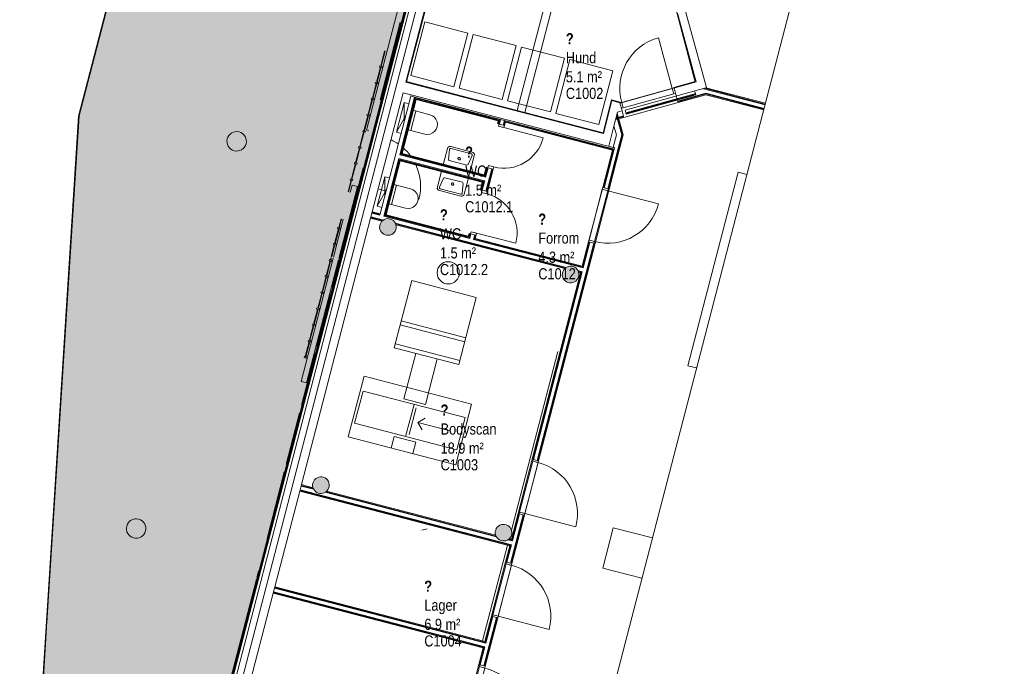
# Model space of a CAD drawing. Header units: millimetres. Extents: x 1487155 to 1697087, y 2364492 to 2519428.
# Tile 7 of 9: x 1654994 to 1672729, y 2485359 to 2496995. Entities that reach past the tile are written whole.
import ezdxf

# ---------------------------------------------------------------- set-up
doc = ezdxf.new("R2010")
doc.units = ezdxf.units.MM
doc.layers.add('271_Fast inventar', color=7, linetype='Continuous', lineweight=0, true_color=0x000000)
doc.layers.add('A200-14_kiosk', color=7, linetype='Continuous', lineweight=5, true_color=0xc7d6ef)
for name, color, linetype, lineweight in [('A2-D', 1, 'Continuous', 5), ('A2-DOR', 1, 'Continuous', 5), ('A222', 6, 'Continuous', 5), ('A23', 3, 'Continuous', 5), ('A2312', 1, 'Continuous', 5), ('A24', 1, 'Continuous', 5), ('A254', 6, 'Continuous', 5), ('A852-T', 1, 'Continuous', 9), ('A852-TYNN', 7, 'Continuous', 5), ('A862', 4, 'Continuous', 15), ('A873', 6, 'Continuous', 5), ('A882', 5, 'Continuous', 5)]:
    doc.layers.add(name, color=color, linetype=linetype, lineweight=lineweight)
doc.layers.add('A862-N-RLin', color=1, linetype='Continuous')
doc.styles.add('Arial Narrow', font='ARIALN.TTF', dxfattribs={"height": 200})
doc.styles.add('Arial Narrow_B', font='ARIALNB.TTF', dxfattribs={"height": 200})

# ---------------------------------------------------------------- blocks, each defined once
blk = doc.blocks.new('Søyle Betong Sirkulær - 300-4070233-zv001-h01-a-200-1-0001')
at = {"layer": 'A222'}
blk.add_hatch(color=256, dxfattribs=at).paths.add_polyline_path([(144, -42), (150, 0), (144, 42), (126, 81), (98, 113), (62, 136), (21, 148), (-21, 148), (-62, 136), (-98, 113), (-126, 81), (-144, 42), (-150, 0), (-144, -42), (-126, -81), (-98, -113), (-62, -136), (-21, -148), (21, -148), (62, -136), (98, -113), (126, -81)])
at = {"layer": 'A222', "lineweight": 18}
for start, end in [(360, 180), (180, 360)]:
    blk.add_arc((0, 0), 150, start, end, dxfattribs=at)
blk = doc.blocks.new('A244-Enfløyet1 - DT03_Tredør 10x21M-2979237-zv001-h01-a-200-1-0001')
at = {"layer": 'A2-D'}
for p, q in [((473, 50), (473, 996)), ((-505, 50), (-473, 50)), ((-473, 50), (-473, -50)), ((-473, 50), (-473, 10)), ((-473, 50), (473, 50)), ((473, 50), (473, -50)), ((505, 50), (473, 50)), ((473, 50), (473, 10)), ((-473, -50), (-505, -50)), ((-473, -50), (473, -50)), ((473, -50), (505, -50))]:
    blk.add_line(p, q, dxfattribs=at)
blk.add_arc((473, 50), 946, 90, 180, dxfattribs=at)
blk = doc.blocks.new('System Panel - Glassfelt 10mm-2979403-zv001-h01-a-200-1-0001')
at = {"layer": 'A2312', "lineweight": 13}
for p, q in [((139, 5), (-139, 5)), ((-139, 5), (-139, -5)), ((139, -5), (139, 5)), ((-139, -5), (139, -5))]:
    blk.add_line(p, q, dxfattribs=at)
blk = doc.blocks.new('System Panel - Glassfelt 10mm-V53-zv001-h01-a-200-1-0001')
at = {"layer": 'A2312', "lineweight": 13}
for p, q in [((76, 5), (-139, 5)), ((-139, 5), (-139, -5)), ((-139, -5), (76, -5))]:
    blk.add_line(p, q, dxfattribs=at)
blk = doc.blocks.new('System Panel - Glassfelt 10mm-V54-zv001-h01-a-200-1-0001')
at = {"layer": 'A2312', "lineweight": 13}
for p, q in [((139, 5), (-24, 5)), ((139, -5), (139, 5)), ((-24, -5), (139, -5))]:
    blk.add_line(p, q, dxfattribs=at)
blk = doc.blocks.new('Rectangular Mullion - 21x45 tre-2979404-zv001-h01-a-200-1-0001')
at = {"layer": 'A2312', "lineweight": 15}
for p, q in [((-11, 22), (11, 22)), ((-11, -23), (-11, 22)), ((11, 22), (11, -23)), ((11, -23), (-11, -23))]:
    blk.add_line(p, q, dxfattribs=at)
blk = doc.blocks.new('System Panel - Glassfelt 10mm-V56-zv001-h01-a-200-1-0001')
at = {"layer": 'A2312', "lineweight": 13}
for p, q in [((82, 5), (-139, 5)), ((-139, 5), (-139, -5)), ((139, 5), (102, 5)), ((139, -5), (139, 5)), ((-139, -5), (82, -5)), ((102, -5), (139, -5))]:
    blk.add_line(p, q, dxfattribs=at)
blk = doc.blocks.new('System Panel - Glassfelt 10mm-2979405-zv001-h01-a-200-1-0001')
at = {"layer": 'A2312', "lineweight": 13}
for p, q in [((1, 5), (-1, 5)), ((-1, 5), (-1, -5)), ((1, -5), (1, 5)), ((-1, -5), (1, -5))]:
    blk.add_line(p, q, dxfattribs=at)
blk = doc.blocks.new('A244-Enfløyet1 - DT03_Tredør 10x21M-2980169-zv001-h01-a-200-1-0001')
at = {"layer": 'A2-D'}
for p, q in [((-473, 70), (-505, 70)), ((-473, -30), (-473, 70)), ((-473, 70), (473, 70)), ((-473, -30), (-473, 10)), ((473, -30), (473, 70)), ((473, 70), (505, 70)), ((473, -30), (473, 10)), ((-505, -30), (-473, -30)), ((-473, -30), (473, -30)), ((505, -30), (473, -30)), ((473, -30), (473, -976))]:
    blk.add_line(p, q, dxfattribs=at)
blk.add_arc((473, -30), 946, 180, 270, dxfattribs=at)
blk = doc.blocks.new('Sanitærutstyr - Vask - 500x350-V79-zv001-h01-a-200-1-0001')
at = {"layer": 'A873'}
for p, q in [((-657, -420), (-657, -700)), ((-618, -691), (-589, -516)), ((-570, -500), (-244, -500)), ((-224, -516), (-195, -691)), ((-157, -700), (-157, -420)), ((-607, -750), (-207, -750)), ((-215, -715), (-598, -715))]:
    blk.add_line(p, q, dxfattribs=at)
for centre, radius, start, end in [((-637, -420), 20, 150, 180), ((-570, -520), 20, 90, 170.7539), ((-244, -520), 20, 9.2461, 90), ((-177, -420), 20, 360, 30), ((-607, -700), 50, 180, 270), ((-598, -695), 20, 170.7539, 270), ((-215, -695), 20, 270, 9.2461), ((-207, -700), 50, 270, 0), ((-607, -700), 50, 199.9712, 205.0288), ((-607, -700), 50, 244.9712, 250.0288), ((-207, -700), 50, 289.9712, 295.0288), ((-207, -700), 50, 334.9712, 340.0288)]:
    blk.add_arc(centre, radius, start, end, dxfattribs=at)
blk = doc.blocks.new('Sanitærutstyr - WC Vegghengt1 - Porselen-V95-zv001-h01-a-200-1-0001')
at = {"layer": 'A873'}
for p, q in [((-55, 368), (-55, 57)), ((-55, 368), (-55, 57)), ((305, 57), (305, 368)), ((305, 57), (305, 368)), ((-55, 108), (305, 108)), ((-150, -138), (184, -48)), ((-150, -138), (-150, -48)), ((400, -138), (-150, -138)), ((66, -48), (400, -138)), ((400, -48), (400, -138))]:
    blk.add_line(p, q, dxfattribs=at)
blk.add_arc((125, 368), 180, 360, 180, dxfattribs=at)
blk.add_arc((125, 368), 180, 360, 180, dxfattribs=at)
blk = doc.blocks.new('Sanitærutstyr - WC Vegghengt1 - Porselen-V96-zv001-h01-a-200-1-0001')
at = {"layer": 'A873'}
for p, q in [((-55, 368), (-55, 58)), ((-55, 368), (-55, 58)), ((305, 58), (305, 368)), ((305, 58), (305, 368)), ((-55, 108), (305, 108)), ((-150, -138), (184, -48)), ((-150, -138), (-150, -48)), ((400, -138), (-150, -138)), ((66, -48), (400, -138)), ((400, -48), (400, -138))]:
    blk.add_line(p, q, dxfattribs=at)
blk.add_arc((125, 368), 180, 360, 180, dxfattribs=at)
blk.add_arc((125, 368), 180, 360, 180, dxfattribs=at)
blk = doc.blocks.new('Sanitærutstyr - Vask - 500x350-V97-zv001-h01-a-200-1-0001')
at = {"layer": 'A873'}
for p, q in [((-607, 750), (-207, 750)), ((-215, 715), (-598, 715)), ((-657, 420), (-657, 700)), ((-618, 691), (-589, 516)), ((-224, 516), (-195, 691)), ((-157, 700), (-157, 420)), ((-570, 500), (-244, 500))]:
    blk.add_line(p, q, dxfattribs=at)
for centre, radius, start, end in [((-607, 700), 50, 90, 180), ((-607, 700), 50, 154.9712, 160.0288), ((-607, 700), 50, 109.9712, 115.0288), ((-598, 695), 20, 90, 189.2461), ((-215, 695), 20, 350.7539, 90), ((-207, 700), 50, 0, 90), ((-207, 700), 50, 64.9712, 70.0288), ((-207, 700), 50, 19.9712, 25.0288), ((-637, 420), 20, 180, 210), ((-570, 520), 20, 189.2461, 270), ((-244, 520), 20, 270, 350.7539), ((-177, 420), 20, 330, 0)]:
    blk.add_arc(centre, radius, start, end, dxfattribs=at)
blk = doc.blocks.new('A244-Enfløyet1 - DT01_Tredør  08x21M-1617771-zv001-h01-a-200-1-0001')
at = {"layer": 'A2-D'}
for p, q in [((-365, 50), (-405, 50)), ((-365, -50), (-365, 50)), ((365, -50), (365, 50)), ((365, 50), (405, 50)), ((-405, -50), (-365, -50)), ((-365, -50), (-365, -10)), ((365, -50), (365, -10)), ((405, -50), (365, -50)), ((365, -50), (365, -780))]:
    blk.add_line(p, q, dxfattribs=at)
blk.add_arc((365, -50), 730, 180, 270, dxfattribs=at)
blk = doc.blocks.new('A244-Enfløyet1 - DT01_Tredør  08x21M-1617770-zv001-h01-a-200-1-0001')
at = {"layer": 'A2-D'}
for p, q in [((365, 50), (365, 780)), ((-405, 50), (-365, 50)), ((-365, 50), (-365, -50)), ((-365, 50), (-365, 10)), ((365, 50), (365, -50)), ((405, 50), (365, 50)), ((365, 50), (365, 10)), ((-365, -50), (-405, -50)), ((365, -50), (405, -50))]:
    blk.add_line(p, q, dxfattribs=at)
blk.add_arc((365, 50), 730, 90, 180, dxfattribs=at)
blk = doc.blocks.new('A244-Enfløyet1 - DT03_Tredør 10x21M-2980976-zv001-h01-a-200-1-0001')
at = {"layer": 'A2-D'}
for p, q in [((473, 200), (473, 1146)), ((-505, 200), (-473, 200)), ((-473, 200), (-473, 100)), ((-473, 200), (-473, 160)), ((-473, 200), (473, 200)), ((473, 200), (473, 100)), ((505, 200), (473, 200)), ((473, 200), (473, 160)), ((-473, 100), (-505, 100)), ((-473, 100), (473, 100)), ((473, 100), (505, 100))]:
    blk.add_line(p, q, dxfattribs=at)
blk.add_arc((473, 200), 946, 90, 180, dxfattribs=at)
blk = doc.blocks.new('Søyle Betong Sirkulær - 350-3053112-zv001-h01-a-200-1-0001')
at = {"layer": 'A222'}
blk.add_hatch(color=256, dxfattribs=at).paths.add_polyline_path([(169, 45), (152, 87), (124, 124), (87, 152), (45, 169), (0, 175), (-45, 169), (-88, 152), (-124, 124), (-152, 87), (-169, 45), (-175, 0), (-169, -45), (-152, -88), (-124, -124), (-88, -152), (-45, -169), (0, -175), (45, -169), (87, -152), (124, -124), (152, -88), (169, -45), (175, 0)])
at = {"layer": 'A222', "lineweight": 18}
for start, end in [(0, 180), (180, 360)]:
    blk.add_arc((0, 0), 175, start, end, dxfattribs=at)
blk = doc.blocks.new('zv001-h01-a-271-1-0001_dwg_Floor Plan - Plan 1- etg- 1_100_EXP DWG virksomhetsplan_dwg_Sanitærutstyr - Vask - 500x350-V152-Plan 1_ etg_ 1_100_EXP DWG virksomhetsplan-442990-Plan 01 - Adgangskontroll Oversikt_1-4069066-zv001-h01-a-200-1-0001')
at = {"layer": '271_Fast inventar'}
for p, q in [((-657, -420), (-657, -700)), ((-618, -691), (-589, -516)), ((-570, -500), (-244, -500)), ((-224, -516), (-195, -691)), ((-157, -700), (-157, -420)), ((-607, -750), (-207, -750)), ((-215, -715), (-598, -715))]:
    blk.add_line(p, q, dxfattribs=at)
for centre, radius, start, end in [((-637, -420), 20, 150, 180), ((-570, -520), 20, 90, 170.7539), ((-244, -520), 20, 9.2461, 90), ((-177, -420), 20, 360, 30), ((-607, -700), 50, 180, 270), ((-598, -695), 20, 170.7539, 270), ((-407, -575), 22.5, 90, 270), ((-407, -575), 22.5, 270, 90), ((-215, -695), 20, 270, 9.2461), ((-207, -700), 50, 270, 0), ((-607, -700), 50, 199.9712, 205.0288), ((-607, -700), 50, 244.9712, 250.0288), ((-207, -700), 50, 289.9712, 295.0288), ((-207, -700), 50, 334.9712, 340.0288)]:
    blk.add_arc(centre, radius, start, end, dxfattribs=at)
blk = doc.blocks.new('zv001-h01-a-271-1-0001_dwg_Floor Plan - Plan 1- etg- 1_100_EXP DWG virksomhetsplan_dwg_Sanitærutstyr - WC Vegghengt - Porselen-V158-Plan 1_ etg_ 1_100_EXP DWG virksomhetsplan-443115-Plan 01 - Adgangskontroll Oversikt_1-4069070-zv001-h01-a-200-1-0001')
at = {"layer": '271_Fast inventar'}
for p, q in [((-55, 57), (-55, 368)), ((305, 368), (305, 57)), ((-55, 108), (305, 108)), ((-150, -138), (-150, -48))]:
    blk.add_line(p, q, dxfattribs=at)
at = {"layer": '271_Fast inventar', "flags": 128}
for points in [[(400, -138), (-150, -138), (184, -48)], [(66, -48), (400, -138), (400, -48)]]:
    blk.add_lwpolyline(points, dxfattribs=at)
at = {"layer": '271_Fast inventar'}
blk.add_arc((125, 368), 180, 360, 180, dxfattribs=at)
blk.add_arc((125, 368), 180, 360, 180, dxfattribs=at)
blk = doc.blocks.new('zv001-h01-a-271-1-0001_dwg_Floor Plan - Plan 1- etg- 1_100_EXP DWG virksomhetsplan_dwg_Sanitærutstyr - WC Vegghengt - Porselen-V159-Plan 1_ etg_ 1_100_EXP DWG virksomhetsplan-443116-Plan 01 - Adgangskontroll Oversikt_1-4069071-zv001-h01-a-200-1-0001')
at = {"layer": '271_Fast inventar'}
for p, q in [((-55, 58), (-55, 368)), ((305, 368), (305, 58)), ((-55, 108), (305, 108)), ((-150, -138), (-150, -48))]:
    blk.add_line(p, q, dxfattribs=at)
at = {"layer": '271_Fast inventar', "flags": 128}
for points in [[(400, -138), (-150, -138), (184, -48)], [(66, -48), (400, -138), (400, -48)]]:
    blk.add_lwpolyline(points, dxfattribs=at)
at = {"layer": '271_Fast inventar'}
blk.add_arc((125, 368), 180, 360, 180, dxfattribs=at)
blk.add_arc((125, 368), 180, 360, 180, dxfattribs=at)
blk = doc.blocks.new('zv001-h01-a-271-1-0001_dwg_Floor Plan - Plan 1- etg- 1_100_EXP DWG virksomhetsplan_dwg_Sanitærutstyr - Vask - 500x350-V160-Plan 1_ etg_ 1_100_EXP DWG virksomhetsplan-443117-Plan 01 - Adgangskontroll Oversikt_1-4069072-zv001-h01-a-200-1-0001')
at = {"layer": '271_Fast inventar'}
for p, q in [((-607, 750), (-207, 750)), ((-215, 715), (-598, 715)), ((-657, 420), (-657, 700)), ((-618, 691), (-589, 516)), ((-224, 516), (-195, 691)), ((-157, 700), (-157, 420)), ((-570, 500), (-244, 500))]:
    blk.add_line(p, q, dxfattribs=at)
for centre, radius, start, end in [((-607, 700), 50, 90, 180), ((-607, 700), 50, 154.9712, 160.0288), ((-607, 700), 50, 109.9712, 115.0288), ((-598, 695), 20, 90, 189.2461), ((-215, 695), 20, 350.7539, 90), ((-207, 700), 50, 0, 90), ((-207, 700), 50, 64.9712, 70.0288), ((-207, 700), 50, 19.9712, 25.0288), ((-407, 575), 22.5, 90, 270), ((-407, 575), 22.5, 270, 90), ((-637, 420), 20, 180, 210), ((-570, 520), 20, 189.2461, 270), ((-244, 520), 20, 270, 350.7539), ((-177, 420), 20, 330, 0)]:
    blk.add_arc(centre, radius, start, end, dxfattribs=at)
blk = doc.blocks.new('zv001-h01-a-271_200-1-000160')
at = {"layer": '271_Fast inventar'}
for p, q in [((1000, 1732), (0, 0)), ((1979, 1167), (1000, 1732)), ((254, -89), (1204, 1556)), ((1724, 1256), (1204, 1556)), ((1724, 1256), (774, -389)), ((1979, 1167), (979, -565)), ((729, 734), (1249, 434)), ((798, 752), (1231, 502)), ((1064, 713), (1209, 752)), ((1724, -534), (2324, 506)), ((1789, -571), (2389, 468)), ((3407, -119), (2324, 506)), ((2092, -746), (2692, 293)), ((2157, -784), (2757, 256)), ((0, 0), (979, -565)), ((774, -389), (254, -89)), ((3407, -119), (2807, -1159)), ((2807, -1159), (1724, -534))]:
    blk.add_line(p, q, dxfattribs=at)
at = {"layer": '271_Fast inventar', "flags": 128}
for points in [[(1025, 858), (1064, 713), (1364, 1233)], [(400, 693), (586, 585), (786, 932), (600, 1039)], [(1924, -187), (1192, 235), (1392, 582), (2124, 159)]]:
    blk.add_lwpolyline(points, dxfattribs=at)
at = {"layer": '271_Fast inventar'}
blk.add_circle((3367, -789), 200, dxfattribs=at)

msp = doc.modelspace()

# ---------------------------------------------------------------- hatches: boundary and pattern name
at = {"layer": 'A200-14_kiosk'}
h = msp.add_hatch(color=256, dxfattribs=at)
h.paths.add_polyline_path([(1663682, 2503909), (1657894, 2502312), (1656062, 2495262), (1655311, 2483404), (1658161, 2482663)])
h.paths.add_polyline_path([(1696927, 2433108), (1696289, 2432458), (1696450, 2432300), (1697087, 2432950)], flags=9)

# ---------------------------------------------------------------- linework, layer by layer
at = {"layer": '271_Fast inventar'}
msp.add_line((1655479, 2486062), (1655307, 2483350), dxfattribs=at)
at = {"layer": '271_Fast inventar', "flags": 128}
for points in [[(1663673, 2503910), (1657896, 2502315), (1656063, 2495265), (1655485, 2486148)], [(1667187, 2490728), (1667029, 2490769), (1667935, 2494253), (1668093, 2494212)], [(1666203, 2486943), (1665496, 2487127), (1665685, 2487853), (1666392, 2487669)]]:
    msp.add_lwpolyline(points, dxfattribs=at)
for points in [[(1662814, 2495787), (1662039, 2495988), (1662291, 2496956), (1663065, 2496755)], [(1663685, 2495560), (1662911, 2495762), (1663162, 2496729), (1663936, 2496528)], [(1664556, 2495334), (1663782, 2495535), (1664033, 2496503), (1664807, 2496302)], [(1665427, 2495107), (1664653, 2495309), (1664904, 2496277), (1665679, 2496075)]]:
    msp.add_lwpolyline(points, close=True, dxfattribs=at)
at = {"layer": 'A23'}
msp.add_line((1663704, 2503690), (1658153, 2482337), dxfattribs=at)
at = {"layer": 'A23', "lineweight": 15}
for p, q in [((1658269, 2482307), (1663837, 2503727)), ((1663735, 2503326), (1656674, 2476167)), ((1662642, 2500402), (1661240, 2495007)), ((1661953, 2495873), (1662881, 2499445)), ((1664603, 2497848), (1663956, 2495363)), ((1664094, 2495327), (1664702, 2497667)), ((1666840, 2497111), (1667180, 2495877)), ((1667365, 2495772), (1666961, 2497235)), ((1661485, 2495553), (1661848, 2496949)), ((1665509, 2494949), (1661953, 2495873)), ((1667180, 2495877), (1666781, 2495766)), ((1666781, 2495766), (1666821, 2495622)), ((1667352, 2495768), (1667365, 2495772)), ((1661346, 2493540), (1661902, 2495680)), ((1662126, 2495570), (1661869, 2494583)), ((1661881, 2494590), (1662133, 2495558)), ((1661902, 2495680), (1662047, 2495642)), ((1663626, 2495180), (1662126, 2495570)), ((1662133, 2495558), (1663614, 2495173)), ((1665662, 2495539), (1665509, 2494949)), ((1665807, 2495501), (1665662, 2495539)), ((1663956, 2495363), (1664094, 2495327)), ((1665763, 2495330), (1665847, 2495353)), ((1665806, 2495498), (1665807, 2495501)), ((1665807, 2495498), (1665806, 2495498)), ((1665847, 2495353), (1665807, 2495498)), ((1663614, 2495173), (1663601, 2495124)), ((1663611, 2495122), (1663626, 2495180)), ((1661240, 2495007), (1661284, 2494996)), ((1663601, 2495124), (1663611, 2495122)), ((1665604, 2494717), (1665698, 2495081)), ((1661839, 2494466), (1661582, 2493479)), ((1661595, 2493486), (1661846, 2494454)), ((1663339, 2494076), (1661839, 2494466)), ((1661846, 2494454), (1663327, 2494069)), ((1661869, 2494583), (1663369, 2494193)), ((1663362, 2494205), (1661881, 2494590)), ((1663397, 2494340), (1663362, 2494205)), ((1663407, 2494338), (1663397, 2494340)), ((1660742, 2492695), (1661080, 2493995)), ((1660983, 2494020), (1660949, 2493887)), ((1661080, 2493995), (1660983, 2494020)), ((1663327, 2494069), (1663292, 2493934)), ((1663292, 2493934), (1663301, 2493931)), ((1663301, 2493931), (1663339, 2494076)), ((1660069, 2488628), (1661316, 2493424)), ((1660823, 2493403), (1660645, 2492720)), ((1661582, 2493479), (1663083, 2493089)), ((1663075, 2493101), (1661595, 2493486)), ((1663088, 2493150), (1663075, 2493101)), ((1663083, 2493089), (1663098, 2493147)), ((1663098, 2493147), (1663088, 2493150)), ((1660640, 2492701), (1660064, 2490484)), ((1660161, 2490458), (1660737, 2492676)), ((1660064, 2490484), (1660161, 2490458)), ((1659591, 2486789), (1660039, 2488511)), ((1658875, 2484035), (1659561, 2486673))]:
    msp.add_line(p, q, dxfattribs=at)
at = {"layer": 'A24', "lineweight": 15}
for p, q in [((1663686, 2503922), (1658161, 2482667)), ((1667352, 2495768), (1665901, 2495368)), ((1667173, 2495641), (1667156, 2495705)), ((1668425, 2495490), (1667352, 2495768)), ((1662034, 2495594), (1661490, 2493503)), ((1661869, 2494583), (1662126, 2495570)), ((1662047, 2495642), (1662034, 2495594)), ((1665684, 2494696), (1662047, 2495642)), ((1662126, 2495570), (1663626, 2495180)), ((1665921, 2495296), (1667140, 2495632)), ((1666821, 2495622), (1666853, 2495506)), ((1666853, 2495506), (1667353, 2495644)), ((1667148, 2495634), (1667173, 2495641)), ((1667353, 2495644), (1668395, 2495373)), ((1665879, 2495237), (1665847, 2495353)), ((1665901, 2495368), (1665921, 2495296)), ((1663727, 2495091), (1663742, 2495150)), ((1663742, 2495150), (1665671, 2494648)), ((1665728, 2495196), (1665879, 2495237)), ((1665866, 2494922), (1665758, 2495313)), ((1663611, 2495122), (1663727, 2495091)), ((1665698, 2495081), (1665742, 2494921)), ((1665742, 2494921), (1665685, 2494701)), ((1665801, 2494671), (1665866, 2494922)), ((1665671, 2494648), (1665496, 2493974)), ((1665612, 2493944), (1665801, 2494671)), ((1665685, 2494701), (1665684, 2494696)), ((1661582, 2493479), (1661839, 2494466)), ((1663407, 2494338), (1663369, 2494193)), ((1663523, 2494307), (1663407, 2494338)), ((1663418, 2493901), (1663523, 2494307)), ((1663301, 2493931), (1663301, 2493931)), ((1663301, 2493931), (1663418, 2493901)), ((1665496, 2493974), (1665612, 2493944)), ((1661316, 2493424), (1661523, 2493371)), ((1661490, 2493503), (1661346, 2493540)), ((1663082, 2493089), (1661582, 2493479)), ((1661770, 2493306), (1664813, 2492515)), ((1663098, 2493147), (1663082, 2493089)), ((1663214, 2493117), (1663098, 2493147)), ((1663199, 2493059), (1663214, 2493117)), ((1665127, 2492557), (1663199, 2493059)), ((1664341, 2489057), (1665358, 2492967)), ((1665242, 2492997), (1665127, 2492557)), ((1665358, 2492967), (1665242, 2492997)), ((1665097, 2492441), (1664225, 2489087)), ((1665061, 2492451), (1665097, 2492441)), ((1664225, 2489087), (1664341, 2489057)), ((1660278, 2488573), (1660069, 2488628)), ((1660039, 2488511), (1663820, 2487528)), ((1663569, 2487718), (1660521, 2488510)), ((1663971, 2488109), (1663850, 2487644)), ((1663861, 2487208), (1664087, 2488079)), ((1664087, 2488079), (1663971, 2488109)), ((1663820, 2487528), (1663745, 2487238)), ((1663850, 2487644), (1663811, 2487655)), ((1663745, 2487238), (1663861, 2487208)), ((1659561, 2486673), (1663342, 2485689)), ((1663372, 2485806), (1659591, 2486789)), ((1663490, 2486260), (1663372, 2485806)), ((1663380, 2485359), (1663607, 2486230)), ((1663607, 2486230), (1663490, 2486260)), ((1663342, 2485689), (1663264, 2485389)), ((1663264, 2485389), (1663380, 2485359))]:
    msp.add_line(p, q, dxfattribs=at)
at = {"layer": 'A24'}
for p, q in [((1663701, 2503926), (1658170, 2482651)), ((1663735, 2504008), (1658179, 2482637)), ((1658153, 2482337), (1663704, 2503690)), ((1662890, 2499443), (1661964, 2495880)), ((1665509, 2494949), (1661961, 2495871)), ((1661964, 2495880), (1663956, 2495363)), ((1666778, 2495776), (1667164, 2495882)), ((1666778, 2495776), (1666781, 2495766)), ((1667314, 2495753), (1668419, 2495465)), ((1667327, 2495762), (1668422, 2495477)), ((1661839, 2494565), (1662108, 2495600)), ((1661853, 2494573), (1662117, 2495586)), ((1662040, 2495618), (1663724, 2495180)), ((1662117, 2495586), (1663642, 2495189)), ((1665502, 2494961), (1665655, 2495551)), ((1665655, 2495551), (1665833, 2495505)), ((1665814, 2495500), (1665833, 2495505)), ((1667133, 2495656), (1665914, 2495320)), ((1667136, 2495644), (1665917, 2495308)), ((1666846, 2495530), (1667353, 2495670)), ((1666849, 2495519), (1667353, 2495658)), ((1667167, 2495665), (1667143, 2495659)), ((1667170, 2495654), (1667146, 2495647)), ((1667353, 2495670), (1668401, 2495398)), ((1667353, 2495658), (1668398, 2495386)), ((1664094, 2495327), (1665502, 2494961)), ((1665763, 2495330), (1665698, 2495081)), ((1665814, 2495500), (1665807, 2495501)), ((1663642, 2495189), (1663624, 2495118)), ((1663657, 2495198), (1663635, 2495115)), ((1663657, 2495198), (1665702, 2494666)), ((1663724, 2495180), (1663703, 2495098)), ((1663730, 2495153), (1663714, 2495095)), ((1663730, 2495153), (1663733, 2495165)), ((1663733, 2495165), (1665687, 2494657)), ((1665732, 2495210), (1665876, 2495250)), ((1665735, 2495224), (1665872, 2495262)), ((1665746, 2495265), (1665840, 2494922)), ((1665796, 2495128), (1665752, 2495288)), ((1665796, 2495128), (1665853, 2494922)), ((1665853, 2494922), (1665599, 2493947)), ((1665777, 2494677), (1665840, 2494922)), ((1665687, 2494657), (1665508, 2493971)), ((1665708, 2494690), (1665520, 2493968)), ((1665777, 2494677), (1665588, 2493950)), ((1665684, 2494696), (1665708, 2494690)), ((1665685, 2494701), (1665709, 2494695)), ((1665697, 2494698), (1665696, 2494693)), ((1665709, 2494695), (1665702, 2494666)), ((1661552, 2493461), (1661821, 2494497)), ((1661566, 2493470), (1661830, 2494482)), ((1663370, 2494094), (1661821, 2494497)), ((1663355, 2494086), (1661830, 2494482)), ((1661863, 2494558), (1661839, 2494565)), ((1663379, 2494177), (1661853, 2494573)), ((1663376, 2494165), (1661863, 2494558)), ((1663420, 2494334), (1663379, 2494177)), ((1663431, 2494331), (1663387, 2494162)), ((1663499, 2494314), (1663393, 2493907)), ((1663511, 2494311), (1663405, 2493904)), ((1663355, 2494086), (1663314, 2493928)), ((1663370, 2494094), (1663326, 2493925)), ((1663376, 2494165), (1663387, 2494162)), ((1661346, 2493540), (1661316, 2493424)), ((1661319, 2493437), (1661535, 2493381)), ((1661322, 2493449), (1661546, 2493390)), ((1661340, 2493516), (1661484, 2493479)), ((1661343, 2493528), (1661487, 2493490)), ((1661484, 2493479), (1661490, 2493503)), ((1661552, 2493461), (1663100, 2493059)), ((1661566, 2493470), (1663092, 2493073)), ((1661759, 2493335), (1664837, 2492535)), ((1661766, 2493321), (1664825, 2492525)), ((1663110, 2493144), (1663092, 2493073)), ((1663122, 2493141), (1663100, 2493059)), ((1663190, 2493123), (1663168, 2493041)), ((1663168, 2493041), (1665145, 2492527)), ((1663201, 2493120), (1663183, 2493050)), ((1663183, 2493050), (1665137, 2492541)), ((1665334, 2492973), (1664317, 2489063)), ((1665345, 2492970), (1664329, 2489060)), ((1665254, 2492993), (1665137, 2492541)), ((1665266, 2492990), (1665145, 2492527)), ((1665113, 2492451), (1664238, 2489083)), ((1665128, 2492459), (1664249, 2489080)), ((1665049, 2492480), (1665128, 2492459)), ((1665057, 2492465), (1665101, 2492454)), ((1665101, 2492454), (1665113, 2492451)), ((1660069, 2488628), (1660039, 2488511)), ((1660062, 2488603), (1660292, 2488544)), ((1660066, 2488615), (1660283, 2488559)), ((1660042, 2488524), (1663836, 2487538)), ((1660045, 2488536), (1663850, 2487546)), ((1660496, 2488491), (1663582, 2487688)), ((1660508, 2488500), (1663573, 2487703)), ((1664063, 2488085), (1663836, 2487214)), ((1664075, 2488082), (1663848, 2487211)), ((1663984, 2488106), (1663860, 2487629)), ((1663995, 2488103), (1663868, 2487614)), ((1663836, 2487538), (1663757, 2487235)), ((1663850, 2487546), (1663769, 2487232)), ((1663787, 2487635), (1663868, 2487614)), ((1663799, 2487644), (1663860, 2487629)), ((1659591, 2486789), (1659561, 2486673)), ((1659564, 2486685), (1663358, 2485699)), ((1659567, 2486697), (1663372, 2485707)), ((1659584, 2486765), (1663390, 2485775)), ((1659587, 2486776), (1663381, 2485790)), ((1663582, 2486237), (1663356, 2485366)), ((1663594, 2486234), (1663367, 2485363)), ((1663503, 2486257), (1663381, 2485790)), ((1663515, 2486254), (1663390, 2485775)), ((1663358, 2485699), (1663277, 2485386)), ((1663372, 2485707), (1663288, 2485383))]:
    msp.add_line(p, q, dxfattribs=at)
at = {"layer": 'A254'}
for p, q in [((1661500, 2495549), (1661863, 2496945)), ((1665833, 2495505), (1666781, 2495766)), ((1667365, 2495772), (1667367, 2495765)), ((1666853, 2495506), (1665879, 2495237)), ((1665807, 2495498), (1665814, 2495500)), ((1660757, 2492691), (1661183, 2494332)), ((1665242, 2492997), (1665496, 2493974)), ((1665612, 2493944), (1665358, 2492967)), ((1660624, 2492180), (1660752, 2492672)), ((1660348, 2491119), (1660589, 2492045)), ((1660072, 2490057), (1660313, 2490983)), ((1659796, 2488995), (1660037, 2489921)), ((1663971, 2488109), (1664225, 2489087)), ((1664341, 2489057), (1664087, 2488079)), ((1659449, 2487660), (1659761, 2488860)), ((1663490, 2486260), (1663745, 2487238)), ((1663861, 2487208), (1663607, 2486230)), ((1659267, 2486958), (1659298, 2487079)), ((1658258, 2483077), (1659259, 2486929)), ((1663010, 2484412), (1663264, 2485389))]:
    msp.add_line(p, q, dxfattribs=at)
at = {"layer": 'A852-TYNN'}
for points in [[(1637282, 2519428), (1625352, 2473540), (1660353, 2464440), (1672283, 2510328)], [(1666207, 2499498), (1667163, 2495869), (1665828, 2495501), (1665661, 2495545), (1665505, 2494945), (1661949, 2495869), (1663085, 2500239), (1664543, 2499859), (1664560, 2499925)]]:
    msp.add_lwpolyline(points, close=True, dxfattribs=at)
at = {"layer": 'A862'}
for p, q in [((1664687, 2491023), (1663852, 2487810)), ((1662334, 2487834), (1662238, 2487808)), ((1663781, 2487539), (1663333, 2485816))]:
    msp.add_line(p, q, dxfattribs=at)
at = {"layer": 'A862-N-RLin'}
msp.add_lwpolyline([(1663680, 2503909), (1658159, 2482662), (1655607, 2483326), (1655589, 2483256), (1655304, 2483330), (1656060, 2495261), (1657893, 2502311)], close=True, dxfattribs=at)
at = {"layer": 'A882'}
for p, q in [((1661307, 2493987), (1661306, 2493988)), ((1661597, 2493912), (1661452, 2493950)), ((1662186, 2493759), (1662168, 2493764))]:
    msp.add_line(p, q, dxfattribs=at)
for start, end in [(74.0753, 74.1878), (74.0753, 74.1878), (55.1981, 64.7533), (55.1981, 64.7533), (36.9456, 48.1078), (36.9456, 48.1078), (345.4266, 24.6633), (345.4266, 24.6633)]:
    msp.add_arc((1661286, 2493993), 930, start, end, dxfattribs=at)

# ---------------------------------------------------------------- block references
for name, p, rotation in [('zv001-h01-a-271-1-0001_dwg_Floor Plan - Plan 1- etg- 1_100_EXP DWG virksomhetsplan_dwg_Sanitærutstyr - WC Vegghengt - Porselen-V158-Plan 1_ etg_ 1_100_EXP DWG virksomhetsplan-443115-Plan 01 - Adgangskontroll Oversikt_1-4069070-zv001-h01-a-200-1-0001', (1662013, 2495325), 255.426465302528), ('zv001-h01-a-271-1-0001_dwg_Floor Plan - Plan 1- etg- 1_100_EXP DWG virksomhetsplan_dwg_Sanitærutstyr - Vask - 500x350-V152-Plan 1_ etg_ 1_100_EXP DWG virksomhetsplan-442990-Plan 01 - Adgangskontroll Oversikt_1-4069066-zv001-h01-a-200-1-0001', (1662371, 2494039), 165.4264653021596), ('zv001-h01-a-271-1-0001_dwg_Floor Plan - Plan 1- etg- 1_100_EXP DWG virksomhetsplan_dwg_Sanitærutstyr - WC Vegghengt - Porselen-V159-Plan 1_ etg_ 1_100_EXP DWG virksomhetsplan-443116-Plan 01 - Adgangskontroll Oversikt_1-4069071-zv001-h01-a-200-1-0001', (1661666, 2493990), 255.426465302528), ('zv001-h01-a-271-1-0001_dwg_Floor Plan - Plan 1- etg- 1_100_EXP DWG virksomhetsplan_dwg_Sanitærutstyr - Vask - 500x350-V160-Plan 1_ etg_ 1_100_EXP DWG virksomhetsplan-443117-Plan 01 - Adgangskontroll Oversikt_1-4069072-zv001-h01-a-200-1-0001', (1662542, 2494697), 165.426465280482)]:
    msp.add_blockref(name, p, dxfattribs=dict(rotation=rotation))
at = {"extrusion": (0, 0, -1), "rotation": 134.5735341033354}
msp.add_blockref('zv001-h01-a-271_200-1-000160', (-1660912, 2489488), dxfattribs=at)
at = {"layer": 'A2-DOR'}
for name, p, rotation in [('A244-Enfløyet1 - DT03_Tredør 10x21M-2980976-zv001-h01-a-200-1-0001', (1666347, 2495439), 15.42646470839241), ('A244-Enfløyet1 - DT01_Tredør  08x21M-1617771-zv001-h01-a-200-1-0001', (1663577, 2494712), 75.42646529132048), ('A244-Enfløyet1 - DT01_Tredør  08x21M-1617770-zv001-h01-a-200-1-0001', (1663267, 2493521), 255.4264652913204), ('A244-Enfløyet1 - DT03_Tredør 10x21M-2980169-zv001-h01-a-200-1-0001', (1665437, 2493468), 75.42661896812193), ('A244-Enfløyet1 - DT03_Tredør 10x21M-2979237-zv001-h01-a-200-1-0001', (1664166, 2488580), 255.4266189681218), ('A244-Enfløyet1 - DT03_Tredør 10x21M-2979237-zv001-h01-a-200-1-0001', (1663685, 2486732), 255.4266189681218), ('A244-Enfløyet1 - DT03_Tredør 10x21M-2979237-zv001-h01-a-200-1-0001', (1663205, 2484883), 255.4266189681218)]:
    msp.add_blockref(name, p, dxfattribs=dict(at, rotation=rotation))
at = {"layer": 'A222'}
for name, p, rotation in [('Søyle Betong Sirkulær - 350-3053112-zv001-h01-a-200-1-0001', (1658903, 2494806), 255.42822185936), ('Søyle Betong Sirkulær - 300-4070233-zv001-h01-a-200-1-0001', (1661627, 2493265), 285.4264647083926), ('Søyle Betong Sirkulær - 300-4070233-zv001-h01-a-200-1-0001', (1664918, 2492409), 285.4264647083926), ('Søyle Betong Sirkulær - 300-4070233-zv001-h01-a-200-1-0001', (1660420, 2488619), 285.4264647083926), ('Søyle Betong Sirkulær - 350-3053112-zv001-h01-a-200-1-0001', (1657091, 2487838), 255.42822185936), ('Søyle Betong Sirkulær - 300-4070233-zv001-h01-a-200-1-0001', (1663710, 2487764), 285.4264647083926)]:
    msp.add_blockref(name, p, dxfattribs=dict(at, rotation=rotation))
at = {"layer": 'A2312', "rotation": 255.4264653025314}
for name, p in [('System Panel - Glassfelt 10mm-2979403-zv001-h01-a-200-1-0001', (1661537, 2496293)), ('System Panel - Glassfelt 10mm-2979403-zv001-h01-a-200-1-0001', (1661461, 2496002)), ('System Panel - Glassfelt 10mm-2979403-zv001-h01-a-200-1-0001', (1661386, 2495712)), ('System Panel - Glassfelt 10mm-2979403-zv001-h01-a-200-1-0001', (1661310, 2495422)), ('System Panel - Glassfelt 10mm-2979403-zv001-h01-a-200-1-0001', (1661235, 2495131)), ('System Panel - Glassfelt 10mm-2979403-zv001-h01-a-200-1-0001', (1661159, 2494841)), ('System Panel - Glassfelt 10mm-2979403-zv001-h01-a-200-1-0001', (1661084, 2494551)), ('System Panel - Glassfelt 10mm-2979403-zv001-h01-a-200-1-0001', (1661008, 2494260)), ('System Panel - Glassfelt 10mm-V53-zv001-h01-a-200-1-0001', (1660933, 2493970)), ('System Panel - Glassfelt 10mm-V54-zv001-h01-a-200-1-0001', (1660782, 2493389)), ('System Panel - Glassfelt 10mm-2979403-zv001-h01-a-200-1-0001', (1660706, 2493099)), ('System Panel - Glassfelt 10mm-V56-zv001-h01-a-200-1-0001', (1660631, 2492809)), ('System Panel - Glassfelt 10mm-2979403-zv001-h01-a-200-1-0001', (1660555, 2492518)), ('System Panel - Glassfelt 10mm-2979403-zv001-h01-a-200-1-0001', (1660480, 2492228)), ('System Panel - Glassfelt 10mm-2979403-zv001-h01-a-200-1-0001', (1660404, 2491938)), ('System Panel - Glassfelt 10mm-2979403-zv001-h01-a-200-1-0001', (1660329, 2491647)), ('System Panel - Glassfelt 10mm-2979403-zv001-h01-a-200-1-0001', (1660253, 2491357)), ('System Panel - Glassfelt 10mm-2979403-zv001-h01-a-200-1-0001', (1660178, 2491067)), ('System Panel - Glassfelt 10mm-2979405-zv001-h01-a-200-1-0001', (1660137, 2490909))]:
    msp.add_blockref(name, p, dxfattribs=at)
at = {"layer": 'A2312', "extrusion": (0, 0, -1), "rotation": 284.5735346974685}
for p in [(-1661499, 2496148), (-1661423, 2495857), (-1661348, 2495567), (-1661272, 2495277), (-1661197, 2494986), (-1661121, 2494696), (-1661046, 2494406), (-1660970, 2494115), (-1660744, 2493244), (-1660668, 2492954), (-1660593, 2492663), (-1660518, 2492373), (-1660442, 2492083), (-1660367, 2491792), (-1660291, 2491502), (-1660216, 2491212), (-1660140, 2490921)]:
    msp.add_blockref('Rectangular Mullion - 21x45 tre-2979404-zv001-h01-a-200-1-0001', p, dxfattribs=at)
at = {"layer": 'A873'}
for name, p, rotation in [('Sanitærutstyr - WC Vegghengt1 - Porselen-V95-zv001-h01-a-200-1-0001', (1662013, 2495325), 255.4264653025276), ('Sanitærutstyr - Vask - 500x350-V79-zv001-h01-a-200-1-0001', (1662371, 2494039), 165.4264653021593), ('Sanitærutstyr - WC Vegghengt1 - Porselen-V96-zv001-h01-a-200-1-0001', (1661666, 2493990), 255.4264653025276), ('Sanitærutstyr - Vask - 500x350-V97-zv001-h01-a-200-1-0001', (1662542, 2494697), 165.4264652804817)]:
    msp.add_blockref(name, p, dxfattribs=dict(at, rotation=rotation))

# ---------------------------------------------------------------- texts
at = {"layer": 'A852-T', "char_height": 200, "attachment_point": 1, "rotation": 359.9946}
for s, insert, width, style in [('\\fArial Narrow|b1|i0|c0|p34|;?', (1664832, 2496753), 176.37, 'Arial Narrow_B'), ('Hund', (1664832, 2496412), 681.43, 'Arial Narrow'), ('5.1 m²', (1664832, 2496068), 809.7, 'Arial Narrow'), ('C1002', (1664832, 2495769), 841.77, 'Arial Narrow'), ('\\fArial Narrow|b1|i0|c0|p34|;?', (1663018, 2494712), 176.37, 'Arial Narrow_B'), ('WC', (1663018, 2494371), 464.98, 'Arial Narrow'), ('1.5 m²', (1663018, 2494027), 809.7, 'Arial Narrow'), ('C1012.1', (1663018, 2493728), 1082.28, 'Arial Narrow'), ('\\fArial Narrow|b1|i0|c0|p34|;?', (1662564, 2493583), 176.37, 'Arial Narrow_B'), ('\\fArial Narrow|b1|i0|c0|p34|;?', (1664336, 2493506), 176.37, 'Arial Narrow_B'), ('WC', (1662564, 2493242), 464.98, 'Arial Narrow'), ('Forrom', (1664336, 2493165), 921.94, 'Arial Narrow'), ('1.5 m²', (1662564, 2492898), 809.7, 'Arial Narrow'), ('4.3 m²', (1664336, 2492821), 809.7, 'Arial Narrow'), ('C1012.2', (1662564, 2492599), 1082.28, 'Arial Narrow'), ('C1012', (1664336, 2492522), 841.77, 'Arial Narrow'), ('\\fArial Narrow|b1|i0|c0|p34|;?', (1662576, 2490070), 176.37, 'Arial Narrow_B'), ('Bodyscan', (1662576, 2489729), 1266.67, 'Arial Narrow'), ('18.9 m²', (1662576, 2489385), 970.04, 'Arial Narrow'), ('C1003', (1662576, 2489086), 841.77, 'Arial Narrow'), ('\\fArial Narrow|b1|i0|c0|p34|;?', (1662282, 2486900), 176.37, 'Arial Narrow_B'), ('Lager', (1662282, 2486559), 737.55, 'Arial Narrow'), ('6.9 m²', (1662282, 2486215), 809.7, 'Arial Narrow'), ('C1004', (1662282, 2485916), 841.77, 'Arial Narrow')]:
    msp.add_mtext(s, dxfattribs=dict(at, insert=insert, width=width, style=style))

doc.saveas('drawing.dxf')
